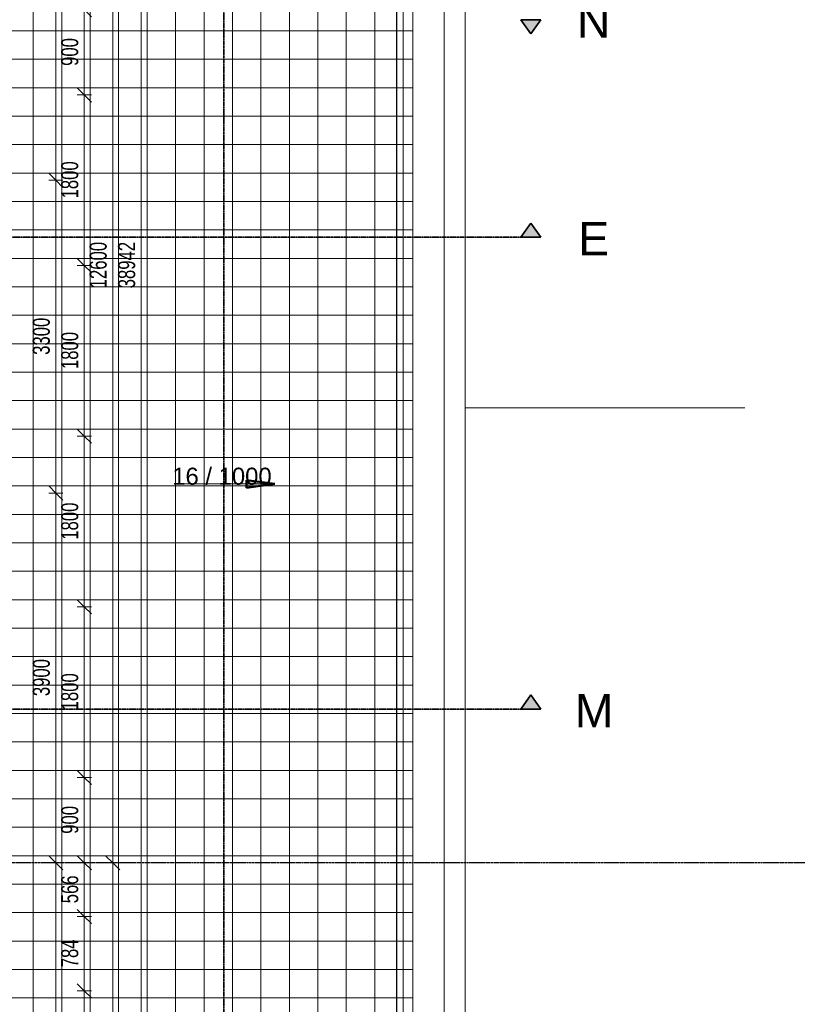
# Model space of a CAD drawing. Header units: millimetres. Extents: x -80560 to 110805, y -11020 to 52719.
# Tile 169 of 182: x 84919 to 93118, y 21107 to 31493. Entities that reach past the tile are written whole.
import ezdxf

# ---------------------------------------------------------------- set-up
doc = ezdxf.new("R2010")
doc.units = ezdxf.units.MM
doc.linetypes.add('CENTER2', pattern=[20, 8, -4, 4, -4])
doc.linetypes.add('DASHDOT2', pattern=[8, 4, -2, 0, -2])
for name, color, linetype, lineweight in [('A-ANNO-DIMS', 211, 'Continuous', 9), ('A-ANNO-DIMS-100', 211, 'Continuous', 9), ('A-DETL-MBND', 5, 'Continuous', 18), ('A-FLOR-HRAL', 11, 'Continuous', 18), ('A-FLOR-PATT', 8, 'Continuous', 18), ('A-GENM', 13, 'Continuous', 18), ('A-WALL', 113, 'Continuous', 35), ('G-ANNO-DIMS', 111, 'Continuous', 9), ('G-ANNO-SYMB', 111, 'Continuous', 9), ('S-GRID', 1, 'Continuous', 9)]:
    doc.layers.add(name, color=color, linetype=linetype, lineweight=lineweight)
doc.styles.add('Arial', font='arial.ttf', dxfattribs={"height": 180})
doc.styles.add('Arial_4', font='arial.ttf', dxfattribs={"height": 350})
doc.styles.add('Arial_6', font='arial.ttf', dxfattribs={"width": 0.7, "height": 180})
doc.dimstyles.new('n3o_1_8', dxfattribs={"dimscale": 304.8, "dimtxt": 183.646692, "dimasz": 0.492126, "dimexe": 0.246063, "dimexo": 0.0625, "dimgap": 0.032808, "dimtad": 1, "dimdec": 0, "dimdsep": 46, "dimtxsty": 'Arial_6', "dimblk1": 'OBLIQUE', "dimblk2": 'OBLIQUE', "dimsah": 1, "dimcen": 0.09, "dimdle": 0.246063, "dimazin": 0, "dimtfac": 1, "dimtdec": 4, "dimtix": 1, "dimtmove": 0, "dimatfit": 3, "dimfxl": 0.246063, "dimfxlon": 1, "dimtvp": 1, "dimtolj": 1, "dimtzin": 0, "dimarcsym": 2})
doc.dimstyles.new('n3o_1_8_4', dxfattribs={"dimscale": 304.8, "dimtxt": 183.646692, "dimasz": 0.492126, "dimexe": 0.246063, "dimexo": 0.0625, "dimgap": 0.032808, "dimtad": 1, "dimdec": 0, "dimdsep": 46, "dimtxsty": 'Arial_6', "dimblk1": 'OBLIQUE', "dimblk2": 'OBLIQUE', "dimsah": 1, "dimcen": 0.09, "dimdle": 0.246063, "dimazin": 0, "dimtfac": 1, "dimtdec": 4, "dimtix": 1, "dimtmove": 0, "dimatfit": 3, "dimfxl": 0.246063, "dimfxlon": 1, "dimtvp": 1, "dimtolj": 1, "dimtzin": 0, "dimarcsym": 2})

# ---------------------------------------------------------------- blocks, each defined once
blk = doc.blocks.new('Railing - Railing-30401384-DO_02 tweede verdieping')
at = {"layer": 'A-FLOR-HRAL'}
for p, q in [((63997, 35197), (63997, 10153)), ((64002, 10148), (64002, 35202))]:
    blk.add_line(p, q, dxfattribs=at)
blk = doc.blocks.new('Basic Wall _ 41_WA_n3o_cladding_vertikaal_random_100mm_oorspronkelijk - ___-31301027-DO_02 tweede verdieping')
at = {"layer": 'A-WALL', "lineweight": 18}
blk.add_line((64721, 35921), (64721, 9429), dxfattribs=at)
blk = doc.blocks.new('41_gen_mod_n3o_dakrand profiel - waterslag_roval_type barok_b 250-32989980-DO_02 tweede verdieping')
at = {"layer": 'A-GENM'}
for p, q in [((-12671, 330), (12671, 330)), ((-13001, 0), (13001, 0))]:
    blk.add_line(p, q, dxfattribs=at)
blk = doc.blocks.new('Section - 00_n3o_sectionmark_detailaanduiding-325618-DO_02 tweede verdieping')
at = {"layer": 'G-ANNO-SYMB'}
blk.add_hatch(color=256, dxfattribs=at).paths.add_polyline_path([(0, 0), (1.05, 1.5), (2.1, 0)], flags=0)
at = {"layer": 'G-ANNO-SYMB', "linetype": 'DASHDOT2', "lineweight": 35}
for p, q in [((1.05, 1.5), (0, 0)), ((2.1, 0), (1.05, 1.5)), ((0, 0), (2.1, 0))]:
    blk.add_line(p, q, dxfattribs=at)
blk = doc.blocks.new('DIMBLOCK112-DO_02 tweede verdieping')
at = {"layer": 'A-ANNO-DIMS-100'}
for p, q in [((85600, 31600), (85525, 31675)), ((85525, 31600), (85675, 31600)), ((85600, 31600), (85525, 31600)), ((85600, 31600), (85600, 30700)), ((85600, 31600), (85675, 31525)), ((85600, 30700), (85525, 30775)), ((85525, 30700), (85675, 30700)), ((85600, 30700), (85525, 30700)), ((85600, 30700), (85675, 30625))]:
    blk.add_line(p, q, dxfattribs=at)
at = {"layer": 'A-ANNO-DIMS-100', "color": 0, "insert": (85356, 31006), "char_height": 180, "width": 345.82, "attachment_point": 1, "rotation": 90, "line_spacing_factor": 0.941778, "style": 'Arial_6'}
blk.add_mtext('900', dxfattribs=at)
blk = doc.blocks.new('_Oblique')
at = {"color": 0, "linetype": 'ByBlock', "lineweight": -2}
blk.add_line((-0.5, -0.5), (0.5, 0.5), dxfattribs=at)
blk = doc.blocks.new('DIMBLOCK113-DO_02 tweede verdieping')
at = {"layer": 'A-ANNO-DIMS-100'}
for p, q in [((85600, 30700), (85525, 30775)), ((85525, 30700), (85675, 30700)), ((85600, 30700), (85525, 30700)), ((85600, 30700), (85600, 28900)), ((85600, 30700), (85675, 30625)), ((85600, 28900), (85525, 28975)), ((85525, 28900), (85675, 28900)), ((85600, 28900), (85525, 28900)), ((85600, 28900), (85675, 28825))]:
    blk.add_line(p, q, dxfattribs=at)
at = {"layer": 'A-ANNO-DIMS-100', "color": 0, "insert": (85356, 29608), "char_height": 180, "width": 461.09, "attachment_point": 1, "rotation": 90, "line_spacing_factor": 0.941778, "style": 'Arial_6'}
blk.add_mtext('1800', dxfattribs=at)
blk = doc.blocks.new('DIMBLOCK114-DO_02 tweede verdieping')
at = {"layer": 'A-ANNO-DIMS-100'}
for p, q in [((85600, 28900), (85525, 28975)), ((85525, 28900), (85675, 28900)), ((85600, 28900), (85525, 28900)), ((85600, 28900), (85600, 27100)), ((85600, 28900), (85675, 28825)), ((85600, 27100), (85525, 27175)), ((85525, 27100), (85675, 27100)), ((85600, 27100), (85525, 27100)), ((85600, 27100), (85675, 27025))]:
    blk.add_line(p, q, dxfattribs=at)
at = {"layer": 'A-ANNO-DIMS-100', "color": 0, "insert": (85356, 27808), "char_height": 180, "width": 461.09, "attachment_point": 1, "rotation": 90, "line_spacing_factor": 0.941778, "style": 'Arial_6'}
blk.add_mtext('1800', dxfattribs=at)
blk = doc.blocks.new('DIMBLOCK115-DO_02 tweede verdieping')
at = {"layer": 'A-ANNO-DIMS-100'}
for p, q in [((85600, 27100), (85525, 27175)), ((85525, 27100), (85675, 27100)), ((85600, 27100), (85525, 27100)), ((85600, 27100), (85600, 25300)), ((85600, 27100), (85675, 27025)), ((85600, 25300), (85525, 25375)), ((85525, 25300), (85675, 25300)), ((85600, 25300), (85525, 25300)), ((85600, 25300), (85675, 25225))]:
    blk.add_line(p, q, dxfattribs=at)
at = {"layer": 'A-ANNO-DIMS-100', "color": 0, "insert": (85356, 26008), "char_height": 180, "width": 461.09, "attachment_point": 1, "rotation": 90, "line_spacing_factor": 0.941778, "style": 'Arial_6'}
blk.add_mtext('1800', dxfattribs=at)
blk = doc.blocks.new('DIMBLOCK116-DO_02 tweede verdieping')
at = {"layer": 'A-ANNO-DIMS-100'}
for p, q in [((85600, 25300), (85525, 25375)), ((85525, 25300), (85675, 25300)), ((85600, 25300), (85525, 25300)), ((85600, 25300), (85600, 23500)), ((85600, 25300), (85675, 25225)), ((85600, 23500), (85525, 23575)), ((85525, 23500), (85675, 23500)), ((85600, 23500), (85525, 23500)), ((85600, 23500), (85675, 23425))]:
    blk.add_line(p, q, dxfattribs=at)
at = {"layer": 'A-ANNO-DIMS-100', "color": 0, "insert": (85356, 24208), "char_height": 180, "width": 461.09, "attachment_point": 1, "rotation": 90, "line_spacing_factor": 0.941778, "style": 'Arial_6'}
blk.add_mtext('1800', dxfattribs=at)
blk = doc.blocks.new('DIMBLOCK117-DO_02 tweede verdieping')
at = {"layer": 'A-ANNO-DIMS-100'}
for p, q in [((85600, 23500), (85525, 23575)), ((85525, 23500), (85675, 23500)), ((85600, 23500), (85525, 23500)), ((85600, 23500), (85600, 22600)), ((85600, 23500), (85675, 23425)), ((85600, 22600), (85525, 22675)), ((85675, 22600), (85525, 22600)), ((85600, 22600), (85675, 22525)), ((85600, 22600), (85675, 22600))]:
    blk.add_line(p, q, dxfattribs=at)
at = {"layer": 'A-ANNO-DIMS-100', "color": 0, "insert": (85356, 22906), "char_height": 180, "width": 345.82, "attachment_point": 1, "rotation": 90, "line_spacing_factor": 0.941778, "style": 'Arial_6'}
blk.add_mtext('900', dxfattribs=at)
blk = doc.blocks.new('DIMBLOCK118-DO_02 tweede verdieping')
at = {"layer": 'A-ANNO-DIMS-100'}
for p, q in [((85600, 22600), (85525, 22675)), ((85675, 22600), (85525, 22600)), ((85600, 22600), (85600, 22034)), ((85600, 22600), (85675, 22525)), ((85600, 22600), (85675, 22600)), ((85600, 22034), (85525, 22109)), ((85525, 22034), (85675, 22034)), ((85600, 22034), (85525, 22034)), ((85600, 22034), (85675, 21959))]:
    blk.add_line(p, q, dxfattribs=at)
at = {"layer": 'A-ANNO-DIMS-100', "color": 0, "insert": (85356, 22173), "char_height": 180, "width": 345.82, "attachment_point": 1, "rotation": 90, "line_spacing_factor": 0.941778, "style": 'Arial_6'}
blk.add_mtext('566', dxfattribs=at)
blk = doc.blocks.new('DIMBLOCK119-DO_02 tweede verdieping')
at = {"layer": 'A-ANNO-DIMS-100'}
for p, q in [((85600, 22034), (85525, 22109)), ((85525, 22034), (85675, 22034)), ((85600, 22034), (85525, 22034)), ((85600, 22034), (85600, 21250)), ((85600, 22034), (85675, 21959)), ((85600, 21250), (85525, 21325)), ((85525, 21250), (85675, 21250)), ((85600, 21250), (85525, 21250)), ((85600, 21250), (85675, 21175))]:
    blk.add_line(p, q, dxfattribs=at)
at = {"layer": 'A-ANNO-DIMS-100', "color": 0, "insert": (85356, 21498), "char_height": 180, "width": 345.82, "attachment_point": 1, "rotation": 90, "line_spacing_factor": 0.941778, "style": 'Arial_6'}
blk.add_mtext('784', dxfattribs=at)
blk = doc.blocks.new('DIMBLOCK120-DO_02 tweede verdieping')
at = {"layer": 'A-ANNO-DIMS-100'}
for p, q in [((85600, 21250), (85525, 21325)), ((85525, 21250), (85675, 21250)), ((85600, 21250), (85525, 21250)), ((85600, 21250), (85600, 20350)), ((85600, 21250), (85675, 21175)), ((85600, 20350), (85525, 20425)), ((85525, 20350), (85675, 20350)), ((85600, 20350), (85525, 20350)), ((85600, 20350), (85675, 20275))]:
    blk.add_line(p, q, dxfattribs=at)
at = {"layer": 'A-ANNO-DIMS-100', "color": 0, "insert": (85356, 20656), "char_height": 180, "width": 345.82, "attachment_point": 1, "rotation": 90, "line_spacing_factor": 0.941778, "style": 'Arial_6'}
blk.add_mtext('900', dxfattribs=at)
blk = doc.blocks.new('DIMBLOCK149-DO_02 tweede verdieping')
at = {"layer": 'A-ANNO-DIMS-100'}
for p, q in [((85900, 22600), (85825, 22675)), ((85825, 22600), (85975, 22600)), ((85900, 22600), (85825, 22600)), ((85900, 10000), (85900, 22600)), ((85900, 22600), (85975, 22525)), ((85900, 10000), (85825, 10075)), ((85825, 10000), (85975, 10000)), ((85900, 10000), (85825, 10000)), ((85900, 10000), (85975, 9925))]:
    blk.add_line(p, q, dxfattribs=at)
at = {"layer": 'A-ANNO-DIMS-100', "color": 0, "insert": (85656, 16060), "char_height": 180, "width": 576.37, "attachment_point": 1, "rotation": 90, "line_spacing_factor": 0.941778, "style": 'Arial_6'}
blk.add_mtext('12600', dxfattribs=at)
blk = doc.blocks.new('DIMBLOCK150-DO_02 tweede verdieping')
at = {"layer": 'A-ANNO-DIMS-100'}
for p, q in [((85900, 35200), (85825, 35275)), ((85825, 35200), (85975, 35200)), ((85900, 35200), (85825, 35200)), ((85900, 22600), (85900, 35200)), ((85900, 35200), (85975, 35125)), ((85900, 22600), (85825, 22675)), ((85825, 22600), (85975, 22600)), ((85900, 22600), (85825, 22600)), ((85900, 22600), (85975, 22525))]:
    blk.add_line(p, q, dxfattribs=at)
at = {"layer": 'A-ANNO-DIMS-100', "color": 0, "insert": (85656, 28660), "char_height": 180, "width": 576.37, "attachment_point": 1, "rotation": 90, "line_spacing_factor": 0.941778, "style": 'Arial_6'}
blk.add_mtext('12600', dxfattribs=at)
blk = doc.blocks.new('DIMBLOCK154-DO_02 tweede verdieping')
at = {"layer": 'A-ANNO-DIMS-100'}
for p, q in [((86200, 48371), (86125, 48446)), ((86200, 48446), (86200, 9354)), ((86125, 48371), (86275, 48371)), ((86200, 48371), (86125, 48371)), ((86200, 48371), (86275, 48296)), ((86200, 9429), (86125, 9504)), ((86125, 9429), (86275, 9429)), ((86200, 9429), (86125, 9429)), ((86200, 9429), (86275, 9354))]:
    blk.add_line(p, q, dxfattribs=at)
at = {"layer": 'A-ANNO-DIMS-100', "color": 0, "insert": (85956, 28660), "char_height": 180, "width": 576.37, "attachment_point": 1, "rotation": 90, "line_spacing_factor": 0.941778, "style": 'Arial_6'}
blk.add_mtext('38942', dxfattribs=at)
blk = doc.blocks.new('DIMBLOCK653-DO_02 tweede verdieping')
at = {"layer": 'A-ANNO-DIMS-100'}
for p, q in [((85300, 35200), (85225, 35275)), ((85375, 35200), (85225, 35200)), ((85300, 35200), (85300, 29800)), ((85300, 35200), (85375, 35125)), ((85300, 35200), (85375, 35200)), ((85300, 29800), (85225, 29875)), ((85225, 29800), (85375, 29800)), ((85300, 29800), (85225, 29800)), ((85300, 29800), (85375, 29725))]:
    blk.add_line(p, q, dxfattribs=at)
at = {"layer": 'A-ANNO-DIMS-100', "color": 0, "insert": (85056, 32308), "char_height": 180, "width": 461.09, "attachment_point": 1, "rotation": 90, "line_spacing_factor": 0.941778, "style": 'Arial_6'}
blk.add_mtext('5400', dxfattribs=at)
blk = doc.blocks.new('DIMBLOCK654-DO_02 tweede verdieping')
at = {"layer": 'A-ANNO-DIMS-100'}
for p, q in [((85300, 29800), (85225, 29875)), ((85225, 29800), (85375, 29800)), ((85300, 29800), (85225, 29800)), ((85300, 29800), (85300, 26500)), ((85300, 29800), (85375, 29725)), ((85300, 26500), (85225, 26575)), ((85225, 26500), (85375, 26500)), ((85300, 26500), (85225, 26500)), ((85300, 26500), (85375, 26425))]:
    blk.add_line(p, q, dxfattribs=at)
at = {"layer": 'A-ANNO-DIMS-100', "color": 0, "insert": (85056, 27958), "char_height": 180, "width": 461.09, "attachment_point": 1, "rotation": 90, "line_spacing_factor": 0.941778, "style": 'Arial_6'}
blk.add_mtext('3300', dxfattribs=at)
blk = doc.blocks.new('DIMBLOCK655-DO_02 tweede verdieping')
at = {"layer": 'A-ANNO-DIMS-100'}
for p, q in [((85300, 26500), (85225, 26575)), ((85225, 26500), (85375, 26500)), ((85300, 26500), (85225, 26500)), ((85300, 26500), (85300, 22600)), ((85300, 26500), (85375, 26425)), ((85300, 22600), (85225, 22675)), ((85375, 22600), (85225, 22600)), ((85300, 22600), (85375, 22525)), ((85300, 22600), (85375, 22600))]:
    blk.add_line(p, q, dxfattribs=at)
at = {"layer": 'A-ANNO-DIMS-100', "color": 0, "insert": (85056, 24358), "char_height": 180, "width": 461.09, "attachment_point": 1, "rotation": 90, "line_spacing_factor": 0.941778, "style": 'Arial_6'}
blk.add_mtext('3900', dxfattribs=at)
blk = doc.blocks.new('DIMBLOCK656-DO_02 tweede verdieping')
at = {"layer": 'A-ANNO-DIMS-100'}
for p, q in [((85300, 22600), (85225, 22675)), ((85375, 22600), (85225, 22600)), ((85300, 22600), (85300, 18100)), ((85300, 22600), (85375, 22525)), ((85300, 22600), (85375, 22600)), ((85300, 18100), (85225, 18175)), ((85225, 18100), (85375, 18100)), ((85300, 18100), (85225, 18100)), ((85300, 18100), (85375, 18025))]:
    blk.add_line(p, q, dxfattribs=at)
at = {"layer": 'A-ANNO-DIMS-100', "color": 0, "insert": (85056, 20158), "char_height": 180, "width": 461.09, "attachment_point": 1, "rotation": 90, "line_spacing_factor": 0.941778, "style": 'Arial_6'}
blk.add_mtext('4500', dxfattribs=at)

msp = doc.modelspace()

# ---------------------------------------------------------------- hatches: boundary and pattern name
at = {"layer": 'A-FLOR-PATT'}
h = msp.add_hatch(dxfattribs=at)
h.set_pattern_fill('FP_188', color=256, style=0, pattern_type=2)
h.set_pattern_definition([(270, (83862.32, 22675), (300, 2e-14), []), (0, (83862.32, 22675), (0, 300), [])])
h.paths.add_polyline_path([(88282.7, 9981), (89063.8, 9981), (89063.8, 35369), (84060.8, 35369), (84060.8, 22034), (81863.1, 22034), (81863.1, 22019), (81798.1, 22019), (81798.1, 22034), (81005.6, 22034), (81005.6, 22018.5), (81022.6, 22018.5), (81022.6, 22012.5), (81867.6, 22012.5), (81867.6, 21972.5), (81022.6, 21972.5), (81022.6, 21966.5), (81005.6, 21966.5), (81004.5, 21919.8), (81003.3, 21916.8), (80997.6, 21914.7), (80993.6, 21915.5), (80989.9, 21920.4), (80989.6, 21926.5), (80989.6, 21966.5), (80972.6, 21967.3), (80972.6, 21972.5), (80937.6, 21973), (80937.6, 22012.5), (80953.4, 22012.5), (80946.3, 22014.7), (80943.2, 22020.5), (80944.1, 22026.2), (80947.6, 22027.1), (80947.6, 22031), (80933.1, 22031), (80933.1, 21951), (80947.6, 21951), (80947.4, 21955), (80944.1, 21955.8), (80943.2, 21961.5), (80947.6, 21967.7), (80955, 21969.7), (80959.5, 21967.3), (80959.6, 21964.5), (80961.1, 21964.5), (80961.1, 21949.5), (80896.1, 21949.5), (80895.4, 22034), (78660.8, 22034), (78660.8, 9981), (87989.1, 9981)], flags=0)
h.paths.add_polyline_path([(87548.5, 10147.5), (78735.8, 10148.4), (78735.8, 10152.5), (88892.3, 10152.5), (88892.3, 35197.5), (84135.8, 35198.2), (84135.8, 35202.5), (88897.3, 35201.8), (88896.6, 10147.5), (87695.4, 10147.5)], flags=0)
h.paths.add_polyline_path([(81003.3, 21928.1), (80999.7, 21930.2), (81001.6, 21928.8)], flags=0)
h.paths.add_polyline_path([(80959.6, 21951), (80958.6, 21956.5), (80958, 21956.6), (80958, 21963.3), (80955.8, 21954.8), (80957.3, 21954.5), (80958.6, 21951)], flags=0)
h.paths.add_polyline_path([(80931.6, 21952.5), (80931.6, 22029.5), (80897.6, 22029.5), (80897.6, 21952.5)], flags=0)
h.paths.add_polyline_path([(80959.6, 22012.5), (80972.6, 22012.5), (80972.6, 22018.5), (80989.6, 22018.5), (80989.6, 22034), (80961.1, 22034), (80961.1, 22032.5), (80955.3, 22026.2), (80959.6, 22014.4), (80955.3, 22012.5), (80959.6, 22012.5)], flags=0)
h.paths.add_polyline_path([(80958, 22019.5), (80958.6, 22027.5), (80959.6, 22027.5), (80961.1, 22031), (80961.1, 22019.5), (80958.6, 22019.5)], flags=0)
h.paths.add_polyline_path([(81821.9, 22020.5), (81861.6, 22020.5), (81861.6, 22032.5), (81856.1, 22032.5), (81856.1, 22034), (81799.6, 22034), (81799.6, 22020.5)], flags=0)
at = {"layer": 'G-ANNO-DIMS', "lineweight": 50}
msp.add_hatch(color=256, dxfattribs=at).paths.add_polyline_path([(87609.3, 26596.5), (87309.3, 26636), (87309.3, 26557)], flags=0)

# ---------------------------------------------------------------- linework, layer by layer
at = {"layer": 'A-DETL-MBND'}
msp.add_line((89615.8, 27400), (92564.8, 27400), dxfattribs=at)
at = {"layer": 'G-ANNO-DIMS', "lineweight": 18}
msp.add_line((86609.3, 26596.5), (87609.3, 26596.5), dxfattribs=at)
at = {"layer": 'G-ANNO-DIMS', "lineweight": 50}
for p, q in [((87609.3, 26596.5), (87309.3, 26636)), ((87309.3, 26636), (87309.3, 26557)), ((87309.3, 26557), (87609.3, 26596.5))]:
    msp.add_line(p, q, dxfattribs=at)
at = {"layer": 'G-ANNO-SYMB', "linetype": 'DASHDOT2', "lineweight": 35}
for p, q in [((87072, 48500.7), (87072, 9133.2)), ((34037.3, 29198), (90414.6, 29198)), ((34037.3, 24220.1), (90414.6, 24220.1))]:
    msp.add_line(p, q, dxfattribs=at)
at = {"layer": 'S-GRID', "linetype": 'CENTER2', "lineweight": 25}
for p, q in [((88894.8, 4383.3), (88894.8, 52119.1)), ((110204.9, 22600), (29945.3, 22600))]:
    msp.add_line(p, q, dxfattribs=at)

# ---------------------------------------------------------------- block references
at = {"layer": 'A-FLOR-HRAL'}
msp.add_blockref('Railing - Railing-30401384-DO_02 tweede verdieping', (24894.8, 0), dxfattribs=at)
at = {"layer": 'A-GENM', "rotation": 89.99999999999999}
msp.add_blockref('41_gen_mod_n3o_dakrand profiel - waterslag_roval_type barok_b 250-32989980-DO_02 tweede verdieping', (89393.8, 22698), dxfattribs=at)
at = {"layer": 'A-WALL', "lineweight": 18}
msp.add_blockref('Basic Wall _ 41_WA_n3o_cladding_vertikaal_random_100mm_oorspronkelijk - ___-31301027-DO_02 tweede verdieping', (24894.8, 0), dxfattribs=at)
at = {"layer": 'G-ANNO-SYMB', "linetype": 'DASHDOT2', "lineweight": 35, "xscale": 99.99999999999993, "yscale": 99.99999999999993, "zscale": 99.99999999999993, "rotation": 180}
msp.add_blockref('Section - 00_n3o_sectionmark_detailaanduiding-325618-DO_02 tweede verdieping', (90414.6, 31493.3), dxfattribs=at)
at = {"layer": 'G-ANNO-SYMB', "linetype": 'DASHDOT2', "lineweight": 35, "extrusion": (0, 0, -1), "xscale": 99.99999999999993, "yscale": 99.99999999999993, "zscale": 99.99999999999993}
for p in [(-90414.6, 29198), (-90414.6, 24220.1)]:
    msp.add_blockref('Section - 00_n3o_sectionmark_detailaanduiding-325618-DO_02 tweede verdieping', p, dxfattribs=at)

# ---------------------------------------------------------------- texts
at = {"layer": 'G-ANNO-DIMS', "lineweight": 18, "insert": (86527.3, 26768), "char_height": 180, "width": 1256.074, "attachment_point": 1, "line_spacing_factor": 0.941778, "style": 'Arial'}
msp.add_mtext('16 / 1000', dxfattribs=at)
at = {"layer": 'G-ANNO-SYMB', "char_height": 350, "attachment_point": 1, "style": 'Arial_4'}
for s, insert, width in [('N', (90794.8, 31653.3), 432.911), ('E', (90808.3, 29358), 400.844), ('M', (90771.8, 24380.1), 489.029)]:
    msp.add_mtext(s, dxfattribs=dict(at, insert=insert, width=width))

# ---------------------------------------------------------------- dimensions: what is measured, and where the dimension line sits
at = {"layer": 'A-ANNO-DIMS'}
for base, p1, p2, dimstyle, override, picture, middle in [((86199.7, 9429), (86124.7, 48371), (86124.7, 9429), 'n3o_1_8', {"dimpost": '<>', "dimfxl": 38942}, 'DIMBLOCK154-DO_02 tweede verdieping', (86097.7, 28900)), ((85299.7, 29800), (85374.7, 35200), (85224.7, 29800), 'n3o_1_8_4', {"dimpost": '<>', "dimfxl": 5402.082932}, 'DIMBLOCK653-DO_02 tweede verdieping', (85197.8, 32500)), ((85899.7, 35200), (85824.7, 22600), (85824.7, 35200), 'n3o_1_8', {"dimpost": '<>', "dimfxl": 12600}, 'DIMBLOCK150-DO_02 tweede verdieping', (85797.8, 28900)), ((85599.7, 30700), (85524.7, 31600), (85524.7, 30700), 'n3o_1_8', {"dimpost": '<>', "dimfxl": 900}, 'DIMBLOCK112-DO_02 tweede verdieping', (85497.8, 31150)), ((85599.7, 28900), (85524.7, 30700), (85524.7, 28900), 'n3o_1_8', {"dimpost": '<>', "dimfxl": 1800}, 'DIMBLOCK113-DO_02 tweede verdieping', (85497.8, 29800)), ((85299.7, 26500), (85224.7, 29800), (85224.7, 26500), 'n3o_1_8_4', {"dimpost": '<>', "dimfxl": 3300}, 'DIMBLOCK654-DO_02 tweede verdieping', (85197.7, 28150)), ((85599.7, 27100), (85524.7, 28900), (85524.7, 27100), 'n3o_1_8', {"dimpost": '<>', "dimfxl": 1800}, 'DIMBLOCK114-DO_02 tweede verdieping', (85497.8, 28000)), ((85599.7, 25300), (85524.7, 27100), (85524.7, 25300), 'n3o_1_8', {"dimpost": '<>', "dimfxl": 1800}, 'DIMBLOCK115-DO_02 tweede verdieping', (85497.8, 26200)), ((85299.7, 22600), (85224.7, 26500), (85374.7, 22600), 'n3o_1_8_4', {"dimpost": '<>', "dimfxl": 3902.883549}, 'DIMBLOCK655-DO_02 tweede verdieping', (85197.7, 24550)), ((85599.7, 23500), (85524.7, 25300), (85524.7, 23500), 'n3o_1_8', {"dimpost": '<>', "dimfxl": 1800}, 'DIMBLOCK116-DO_02 tweede verdieping', (85497.8, 24400)), ((85599.7, 22600), (85524.7, 23500), (85674.7, 22600), 'n3o_1_8', {"dimpost": '<>', "dimfxl": 912.41438}, 'DIMBLOCK117-DO_02 tweede verdieping', (85497.8, 23050)), ((85299.7, 18100), (85374.7, 22600), (85224.7, 18100), 'n3o_1_8_4', {"dimpost": '<>', "dimfxl": 4502.499306}, 'DIMBLOCK656-DO_02 tweede verdieping', (85197.8, 20350)), ((85599.7, 22034), (85674.7, 22600), (85524.7, 22034), 'n3o_1_8', {"dimpost": '<>', "dimfxl": 585.539068}, 'DIMBLOCK118-DO_02 tweede verdieping', (85497.8, 22317)), ((85899.7, 22600), (85824.7, 10000), (85824.7, 22600), 'n3o_1_8', {"dimpost": '<>', "dimfxl": 12600}, 'DIMBLOCK149-DO_02 tweede verdieping', (85797.8, 16300)), ((85599.7, 21250), (85524.7, 22034), (85524.7, 21250), 'n3o_1_8', {"dimpost": '<>', "dimfxl": 784}, 'DIMBLOCK119-DO_02 tweede verdieping', (85497.8, 21642)), ((85599.7, 20350), (85524.7, 21250), (85524.7, 20350), 'n3o_1_8', {"dimpost": '<>', "dimfxl": 900}, 'DIMBLOCK120-DO_02 tweede verdieping', (85497.8, 20800))]:
    dim = msp.add_linear_dim(base=base, p1=p1, p2=p2, angle=90, dimstyle=dimstyle, override=override, dxfattribs=at)
    dim.commit()
    dim.dimension.update_dxf_attribs({"geometry": picture, "text_midpoint": middle})

doc.saveas('drawing.dxf')
